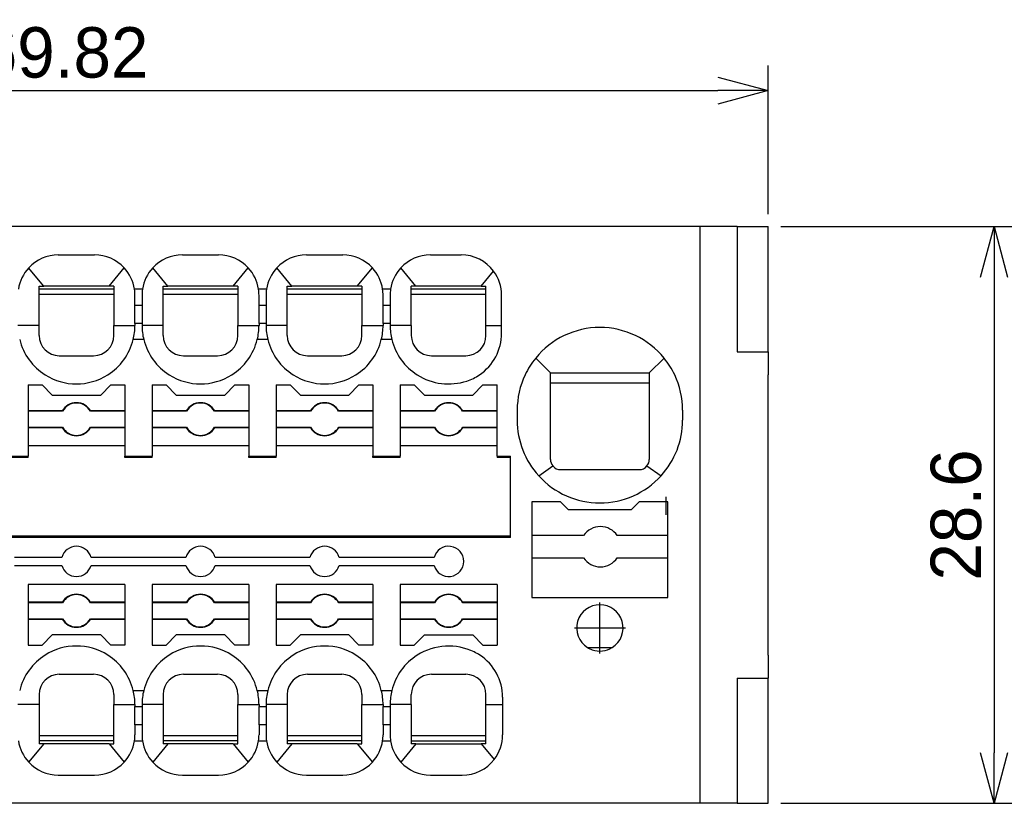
# Model space of a CAD drawing. Header units: millimetres. Extents: x -105 to 192, y -71 to 139.
# Tile 5 of 7: x 8 to 57, y 44 to 82. Entities that reach past the tile are written whole.
import ezdxf

# ---------------------------------------------------------------- set-up
doc = ezdxf.new("R2010")
doc.units = ezdxf.units.MM
doc.header["$LTSCALE"] = 1.5
doc.linetypes.add('DOT_CENTER', pattern=[14, 12, -1, 0, -1])
doc.layers.get('0').update_dxf_attribs({"linetype": 'CONTINUOUS'})
doc.layers.get('Defpoints').update_dxf_attribs({"linetype": 'CONTINUOUS'})
doc.layers.add('1', color=7, linetype='CONTINUOUS')
doc.dimstyles.new('ISO-25', dxfattribs={"dimtxt": 2.5, "dimasz": 2.5, "dimexe": 1.25, "dimexo": 0.625, "dimtad": 1, "dimdsep": 46, "dimtxsty": 'STANDARD', "dimblk": 'OPEN30', "dimcen": 2.5, "dimadec": 0, "dimazin": 0, "dimtfac": 1, "dimtmove": 0, "dimatfit": 3, "dimldrblk": 'OPEN30', "dimfxl": 1, "dimarcsym": 0})

# ---------------------------------------------------------------- blocks, each defined once
blk = doc.blocks.new('_Open30')
at = {"color": 0, "linetype": 'ByBlock', "lineweight": -2}
for p, q in [((-1, 0.268), (0, 0)), ((0, 0), (-1, -0.268)), ((0, 0), (-1, 0))]:
    blk.add_line(p, q, dxfattribs=at)
blk = doc.blocks.new('*D20')
at = {"color": 0, "lineweight": -2, "transparency": 16777216}
for p, q in [((45.786, 72.128), (57.602, 72.128)), ((56.352, 69.628), (56.352, 46.028)), ((45.786, 43.528), (57.602, 43.528))]:
    blk.add_line(p, q, dxfattribs=at)
at = {"layer": 'Defpoints', "color": 0, "transparency": 16777216}
for p in [(45.161, 72.128), (45.161, 43.528), (56.352, 43.528)]:
    blk.add_point(p, dxfattribs=at)
at = {"color": 0, "lineweight": -2, "transparency": 16777216, "xscale": 2.5, "yscale": 2.5, "zscale": 2.5}
for p, rotation in [((56.352, 72.128), 90), ((56.352, 43.528), 270)]:
    blk.add_blockref('_Open30', p, dxfattribs=dict(at, rotation=rotation))
at = {"color": 0, "transparency": 16777216, "insert": (54.477, 57.828), "char_height": 2.5, "attachment_point": 5, "rotation": 90}
blk.add_mtext('28.6', dxfattribs=at)
blk = doc.blocks.new('*D22')
at = {"color": 0, "lineweight": -2, "transparency": 16777216}
for p, q in [((-24.664, 58.47), (-24.664, 80.128)), ((45.161, 72.753), (45.161, 80.128)), ((-22.164, 78.878), (42.661, 78.878))]:
    blk.add_line(p, q, dxfattribs=at)
at = {"layer": 'Defpoints', "color": 0, "transparency": 16777216}
for p in [(45.161, 78.878), (45.161, 72.128), (-24.664, 57.845)]:
    blk.add_point(p, dxfattribs=at)
at = {"color": 0, "lineweight": -2, "transparency": 16777216, "xscale": 2.5, "yscale": 2.5, "zscale": 2.5, "rotation": 180}
blk.add_blockref('_Open30', (-24.664, 78.878), dxfattribs=at)
at = {"color": 0, "lineweight": -2, "transparency": 16777216, "xscale": 2.5, "yscale": 2.5, "zscale": 2.5}
blk.add_blockref('_Open30', (45.161, 78.878), dxfattribs=at)
at = {"color": 0, "transparency": 16777216, "insert": (10.248, 80.753), "char_height": 2.5, "attachment_point": 5}
blk.add_mtext('69.82', dxfattribs=at)

msp = doc.modelspace()

# ---------------------------------------------------------------- linework, layer by layer
at = {"linetype": 'Continuous'}
for p, q in [((41.786, 64.778), (41.786, 72.128)), ((43.611, 72.128), (41.786, 72.128)), ((43.611, 72.128), (43.611, 65.928)), ((43.611, 72.128), (45.161, 72.128)), ((45.161, 65.928), (45.161, 72.128)), ((9.239, 69.178), (8.491, 70.085)), ((12.483, 69.178), (13.23, 70.085)), ((15.389, 69.178), (14.641, 70.085)), ((18.633, 69.178), (19.38, 70.085)), ((21.539, 69.178), (20.791, 70.085)), ((24.783, 69.178), (25.53, 70.085)), ((27.689, 69.178), (26.941, 70.085)), ((30.933, 69.178), (31.543, 69.919)), ((9.011, 69.028), (9.011, 69.178)), ((9.011, 69.178), (9.239, 69.178)), ((9.011, 68.778), (9.011, 69.028)), ((12.711, 69.028), (9.011, 69.028)), ((12.483, 69.178), (9.239, 69.178)), ((12.711, 69.178), (12.483, 69.178)), ((12.711, 69.178), (12.711, 69.028)), ((12.711, 69.028), (12.711, 68.778)), ((14.133, 69.028), (13.738, 69.028)), ((15.161, 69.178), (15.389, 69.178)), ((15.161, 69.028), (15.161, 69.178)), ((18.861, 69.028), (15.161, 69.028)), ((15.161, 68.778), (15.161, 69.028)), ((18.633, 69.178), (15.389, 69.178)), ((18.861, 69.178), (18.633, 69.178)), ((18.861, 69.178), (18.861, 69.028)), ((18.861, 69.028), (18.861, 68.778)), ((20.283, 69.028), (19.888, 69.028)), ((21.311, 69.028), (21.311, 69.178)), ((21.311, 69.178), (21.539, 69.178)), ((21.311, 68.778), (21.311, 69.028)), ((25.011, 69.028), (21.311, 69.028)), ((24.783, 69.178), (21.539, 69.178)), ((25.011, 69.178), (24.783, 69.178)), ((25.011, 69.178), (25.011, 69.028)), ((25.011, 69.028), (25.011, 68.778)), ((26.433, 69.028), (26.038, 69.028)), ((27.689, 69.178), (27.461, 69.178)), ((27.461, 69.028), (27.461, 69.178)), ((31.161, 69.028), (27.461, 69.028)), ((27.461, 68.778), (27.461, 69.028)), ((30.933, 69.178), (27.689, 69.178)), ((30.933, 69.178), (31.161, 69.178)), ((31.161, 69.028), (31.161, 69.178)), ((31.161, 68.778), (31.161, 69.028)), ((9.011, 67.228), (9.011, 68.778)), ((9.011, 68.778), (12.711, 68.778)), ((12.711, 68.778), (12.711, 67.228)), ((13.761, 68.228), (13.761, 68.728)), ((14.111, 68.728), (14.111, 68.228)), ((15.161, 68.778), (18.861, 68.778)), ((15.161, 67.228), (15.161, 68.778)), ((18.861, 68.778), (18.861, 67.228)), ((19.911, 68.228), (19.911, 68.728)), ((20.261, 68.728), (20.261, 68.228)), ((21.311, 67.228), (21.311, 68.778)), ((21.311, 68.778), (25.011, 68.778)), ((25.011, 68.778), (25.011, 67.228)), ((26.061, 68.228), (26.061, 68.728)), ((26.411, 68.728), (26.411, 68.228)), ((27.461, 68.778), (31.161, 68.778)), ((27.461, 67.228), (27.461, 68.778)), ((31.161, 67.228), (31.161, 68.778)), ((31.936, 67.228), (31.936, 68.728)), ((13.761, 68.228), (14.111, 68.228)), ((13.761, 67.328), (13.761, 68.228)), ((14.111, 68.228), (14.111, 67.328)), ((19.911, 67.328), (19.911, 68.228)), ((19.911, 68.228), (20.261, 68.228)), ((20.261, 68.228), (20.261, 67.328)), ((26.061, 67.328), (26.061, 68.228)), ((26.061, 68.228), (26.411, 68.228)), ((26.411, 68.228), (26.411, 67.328)), ((9.011, 67.228), (7.961, 67.228)), ((12.711, 67.228), (13.761, 67.228)), ((13.761, 67.328), (13.761, 67.228)), ((14.111, 67.328), (13.761, 67.328)), ((14.111, 67.328), (14.111, 67.228)), ((15.161, 67.228), (14.111, 67.228)), ((18.861, 67.228), (19.911, 67.228)), ((19.911, 67.328), (19.911, 67.228)), ((20.261, 67.328), (19.911, 67.328)), ((20.261, 67.328), (20.261, 67.228)), ((21.311, 67.228), (20.261, 67.228)), ((25.011, 67.228), (26.061, 67.228)), ((26.061, 67.328), (26.061, 67.228)), ((26.411, 67.328), (26.061, 67.328)), ((26.411, 67.328), (26.411, 67.228)), ((27.461, 67.228), (26.411, 67.228)), ((31.161, 67.228), (31.936, 67.228)), ((31.936, 66.848), (31.936, 67.228)), ((14.196, 66.528), (13.675, 66.528)), ((20.346, 66.528), (19.825, 66.528)), ((26.496, 66.528), (25.975, 66.528)), ((45.161, 65.928), (45.161, 64.778)), ((34.361, 64.878), (33.627, 65.612)), ((39.261, 64.878), (39.994, 65.612)), ((34.361, 64.378), (34.361, 64.878)), ((34.361, 64.878), (39.261, 64.878)), ((39.261, 64.878), (39.261, 64.378)), ((41.786, 50.878), (41.786, 64.778)), ((45.161, 50.878), (45.161, 64.778)), ((8.461, 64.278), (8.461, 62.997)), ((8.461, 64.278), (9.161, 64.278)), ((9.161, 64.278), (9.661, 63.778)), ((12.061, 63.778), (12.561, 64.278)), ((12.561, 64.278), (13.261, 64.278)), ((13.261, 64.278), (13.261, 62.997)), ((14.611, 64.278), (14.611, 62.997)), ((14.611, 64.278), (15.311, 64.278)), ((15.311, 64.278), (15.811, 63.778)), ((18.211, 63.778), (18.711, 64.278)), ((18.711, 64.278), (19.411, 64.278)), ((19.411, 64.278), (19.411, 62.997)), ((20.761, 64.278), (20.761, 62.997)), ((20.761, 64.278), (21.461, 64.278)), ((21.461, 64.278), (21.961, 63.778)), ((24.361, 63.778), (24.861, 64.278)), ((24.861, 64.278), (25.561, 64.278)), ((25.561, 64.278), (25.561, 62.997)), ((26.911, 64.278), (26.911, 62.997)), ((26.911, 64.278), (27.611, 64.278)), ((27.611, 64.278), (28.111, 63.778)), ((30.511, 63.778), (31.011, 64.278)), ((31.011, 64.278), (31.711, 64.278)), ((31.711, 62.997), (31.711, 64.278)), ((34.361, 60.578), (34.361, 64.378)), ((34.361, 64.378), (39.261, 64.378)), ((39.261, 64.378), (39.261, 60.578)), ((9.661, 63.778), (12.061, 63.778)), ((15.811, 63.778), (18.211, 63.778)), ((21.961, 63.778), (24.361, 63.778)), ((28.111, 63.778), (30.511, 63.778)), ((10.157, 62.997), (8.461, 62.997)), ((8.461, 62.997), (8.461, 62.978)), ((10.168, 62.978), (8.461, 62.978)), ((8.461, 62.978), (8.461, 62.178)), ((13.261, 62.978), (11.554, 62.978)), ((13.261, 62.997), (11.564, 62.997)), ((13.261, 62.997), (13.261, 62.978)), ((13.261, 62.978), (13.261, 62.178)), ((16.307, 62.997), (14.611, 62.997)), ((14.611, 62.997), (14.611, 62.978)), ((16.318, 62.978), (14.611, 62.978)), ((14.611, 62.978), (14.611, 62.178)), ((19.411, 62.978), (17.704, 62.978)), ((19.411, 62.997), (17.714, 62.997)), ((19.411, 62.997), (19.411, 62.978)), ((19.411, 62.978), (19.411, 62.178)), ((22.457, 62.997), (20.761, 62.997)), ((20.761, 62.997), (20.761, 62.978)), ((22.468, 62.978), (20.761, 62.978)), ((20.761, 62.978), (20.761, 62.178)), ((25.561, 62.978), (23.854, 62.978)), ((25.561, 62.997), (23.864, 62.997)), ((25.561, 62.997), (25.561, 62.978)), ((25.561, 62.978), (25.561, 62.178)), ((28.607, 62.997), (26.911, 62.997)), ((26.911, 62.997), (26.911, 62.978)), ((28.618, 62.978), (26.911, 62.978)), ((26.911, 62.978), (26.911, 62.178)), ((31.711, 62.978), (30.004, 62.978)), ((31.711, 62.997), (30.014, 62.997)), ((31.711, 62.978), (31.711, 62.997)), ((31.711, 62.178), (31.711, 62.978)), ((32.711, 63.028), (32.711, 62.528)), ((40.911, 63.028), (40.911, 62.528)), ((8.461, 62.178), (10.168, 62.178)), ((8.461, 62.178), (8.461, 62.16)), ((8.461, 62.16), (10.157, 62.16)), ((8.461, 62.16), (8.461, 61.278)), ((11.554, 62.178), (13.261, 62.178)), ((11.564, 62.16), (13.261, 62.16)), ((13.261, 62.178), (13.261, 62.16)), ((13.261, 62.16), (13.261, 61.278)), ((14.611, 62.178), (14.611, 62.16)), ((14.611, 62.178), (16.318, 62.178)), ((14.611, 62.16), (14.611, 61.278)), ((14.611, 62.16), (16.307, 62.16)), ((17.704, 62.178), (19.411, 62.178)), ((17.714, 62.16), (19.411, 62.16)), ((19.411, 62.178), (19.411, 62.16)), ((19.411, 62.16), (19.411, 61.278)), ((20.761, 62.178), (22.468, 62.178)), ((20.761, 62.178), (20.761, 62.16)), ((20.761, 62.16), (22.457, 62.16)), ((20.761, 62.16), (20.761, 61.278)), ((23.854, 62.178), (25.561, 62.178)), ((23.864, 62.16), (25.561, 62.16)), ((25.561, 62.178), (25.561, 62.16)), ((25.561, 62.16), (25.561, 61.278)), ((26.911, 62.178), (28.618, 62.178)), ((26.911, 62.178), (26.911, 62.16)), ((26.911, 62.16), (26.911, 61.278)), ((26.911, 62.16), (28.607, 62.16)), ((30.004, 62.178), (31.711, 62.178)), ((30.014, 62.16), (31.711, 62.16)), ((31.711, 62.16), (31.711, 62.178)), ((31.711, 61.278), (31.711, 62.16)), ((8.461, 61.278), (13.261, 61.278)), ((8.461, 61.278), (8.461, 60.748)), ((13.261, 61.278), (13.261, 60.748)), ((14.611, 61.278), (14.611, 60.748)), ((14.611, 61.278), (19.411, 61.278)), ((19.411, 61.278), (19.411, 60.748)), ((20.761, 61.278), (25.561, 61.278)), ((20.761, 61.278), (20.761, 60.748)), ((25.561, 61.278), (25.561, 60.748)), ((26.911, 61.278), (31.711, 61.278)), ((26.911, 61.278), (26.911, 60.748)), ((31.711, 60.748), (31.711, 61.278)), ((7.111, 60.748), (8.461, 60.748)), ((8.461, 60.678), (7.111, 60.678)), ((8.461, 60.678), (8.461, 60.748)), ((13.261, 60.748), (14.611, 60.748)), ((13.261, 60.678), (13.261, 60.748)), ((14.611, 60.678), (13.261, 60.678)), ((14.611, 60.678), (14.611, 60.748)), ((19.411, 60.678), (19.411, 60.748)), ((19.411, 60.748), (20.761, 60.748)), ((20.761, 60.678), (19.411, 60.678)), ((20.761, 60.678), (20.761, 60.748)), ((25.561, 60.748), (26.911, 60.748)), ((25.561, 60.678), (25.561, 60.748)), ((26.911, 60.678), (25.561, 60.678)), ((26.911, 60.678), (26.911, 60.748)), ((31.711, 60.748), (32.386, 60.748)), ((31.711, 60.748), (31.711, 60.678)), ((32.386, 60.678), (31.711, 60.678)), ((32.386, 60.678), (32.386, 60.748)), ((32.386, 56.778), (32.386, 60.678)), ((33.777, 59.77), (34.476, 60.259)), ((34.861, 60.078), (38.761, 60.078)), ((39.145, 60.259), (39.844, 59.77)), ((33.436, 58.478), (33.436, 56.803)), ((34.861, 58.478), (33.436, 58.478)), ((35.261, 58.078), (34.861, 58.478)), ((38.761, 58.478), (38.361, 58.078)), ((40.186, 58.478), (38.761, 58.478)), ((40.186, 56.803), (40.186, 58.478)), ((38.361, 58.078), (35.261, 58.078)), ((32.386, 56.778), (-22.964, 56.778)), ((32.386, 56.709), (-22.964, 56.709)), ((32.386, 56.709), (32.386, 56.778)), ((33.436, 56.803), (33.436, 55.703)), ((36.001, 56.803), (33.436, 56.803)), ((40.186, 56.803), (37.671, 56.803)), ((40.186, 55.703), (40.186, 56.803)), ((10.138, 55.728), (7.786, 55.728)), ((13.936, 55.728), (11.584, 55.728)), ((16.288, 55.728), (13.936, 55.728)), ((20.086, 55.728), (17.734, 55.728)), ((22.438, 55.728), (20.086, 55.728)), ((28.588, 55.728), (23.884, 55.728)), ((33.436, 55.703), (36.001, 55.703)), ((33.436, 55.703), (33.436, 53.728)), ((37.671, 55.703), (40.186, 55.703)), ((40.186, 53.728), (40.186, 55.703)), ((7.786, 55.328), (10.138, 55.328)), ((11.584, 55.328), (13.936, 55.328)), ((13.936, 55.328), (16.288, 55.328)), ((17.734, 55.328), (20.086, 55.328)), ((20.086, 55.328), (22.438, 55.328)), ((23.884, 55.328), (28.588, 55.328)), ((8.461, 54.378), (8.461, 53.497)), ((13.261, 54.378), (8.461, 54.378)), ((13.261, 54.378), (13.261, 53.497)), ((14.611, 54.378), (14.611, 53.497)), ((19.411, 54.378), (14.611, 54.378)), ((19.411, 54.378), (19.411, 53.497)), ((20.761, 54.378), (20.761, 53.497)), ((25.561, 54.378), (20.761, 54.378)), ((25.561, 54.378), (25.561, 53.497)), ((31.711, 54.378), (26.911, 54.378)), ((26.911, 54.378), (26.911, 53.497)), ((31.711, 54.378), (31.711, 53.497)), ((33.436, 53.728), (40.186, 53.728)), ((8.461, 53.497), (8.461, 53.478)), ((10.157, 53.497), (8.461, 53.497)), ((8.461, 53.478), (8.461, 52.678)), ((10.168, 53.478), (8.461, 53.478)), ((13.261, 53.478), (11.554, 53.478)), ((13.261, 53.497), (11.564, 53.497)), ((13.261, 53.497), (13.261, 53.478)), ((13.261, 53.478), (13.261, 52.678)), ((14.611, 53.497), (14.611, 53.478)), ((16.307, 53.497), (14.611, 53.497)), ((14.611, 53.478), (14.611, 52.678)), ((16.318, 53.478), (14.611, 53.478)), ((19.411, 53.478), (17.704, 53.478)), ((19.411, 53.497), (17.714, 53.497)), ((19.411, 53.497), (19.411, 53.478)), ((19.411, 53.478), (19.411, 52.678)), ((20.761, 53.497), (20.761, 53.478)), ((22.457, 53.497), (20.761, 53.497)), ((20.761, 53.478), (20.761, 52.678)), ((22.468, 53.478), (20.761, 53.478)), ((25.561, 53.478), (23.854, 53.478)), ((25.561, 53.497), (23.864, 53.497)), ((25.561, 53.497), (25.561, 53.478)), ((25.561, 53.478), (25.561, 52.678)), ((26.911, 53.497), (26.911, 53.478)), ((28.607, 53.497), (26.911, 53.497)), ((26.911, 53.478), (26.911, 52.678)), ((28.618, 53.478), (26.911, 53.478)), ((31.711, 53.478), (30.004, 53.478)), ((31.711, 53.497), (30.014, 53.497)), ((31.711, 53.497), (31.711, 53.478)), ((31.711, 53.478), (31.711, 52.678)), ((8.461, 52.678), (8.461, 52.66)), ((8.461, 52.678), (10.168, 52.678)), ((8.461, 52.66), (8.461, 51.378)), ((8.461, 52.66), (10.157, 52.66)), ((11.554, 52.678), (13.261, 52.678)), ((11.564, 52.66), (13.261, 52.66)), ((13.261, 52.678), (13.261, 52.66)), ((13.261, 52.66), (13.261, 51.378)), ((14.611, 52.678), (14.611, 52.66)), ((14.611, 52.678), (16.318, 52.678)), ((14.611, 52.66), (14.611, 51.378)), ((14.611, 52.66), (16.307, 52.66)), ((17.704, 52.678), (19.411, 52.678)), ((17.714, 52.66), (19.411, 52.66)), ((19.411, 52.678), (19.411, 52.66)), ((19.411, 52.66), (19.411, 51.378)), ((20.761, 52.678), (20.761, 52.66)), ((20.761, 52.678), (22.468, 52.678)), ((20.761, 52.66), (20.761, 51.378)), ((20.761, 52.66), (22.457, 52.66)), ((23.854, 52.678), (25.561, 52.678)), ((23.864, 52.66), (25.561, 52.66)), ((25.561, 52.678), (25.561, 52.66)), ((25.561, 52.66), (25.561, 51.378)), ((26.911, 52.678), (28.618, 52.678)), ((26.911, 52.678), (26.911, 52.66)), ((26.911, 52.66), (26.911, 51.378)), ((26.911, 52.66), (28.607, 52.66)), ((30.004, 52.678), (31.711, 52.678)), ((30.014, 52.66), (31.711, 52.66)), ((31.711, 52.678), (31.711, 52.66)), ((31.711, 52.66), (31.711, 51.378)), ((9.661, 51.878), (9.161, 51.378)), ((12.061, 51.878), (9.661, 51.878)), ((12.561, 51.378), (12.061, 51.878)), ((15.811, 51.878), (15.311, 51.378)), ((18.211, 51.878), (15.811, 51.878)), ((18.711, 51.378), (18.211, 51.878)), ((21.961, 51.878), (21.461, 51.378)), ((24.361, 51.878), (21.961, 51.878)), ((24.861, 51.378), (24.361, 51.878)), ((27.611, 51.378), (28.111, 51.878)), ((28.111, 51.878), (30.511, 51.878)), ((30.511, 51.878), (31.011, 51.378)), ((8.461, 51.378), (9.161, 51.378)), ((13.261, 51.378), (12.561, 51.378)), ((14.611, 51.378), (15.311, 51.378)), ((19.411, 51.378), (18.711, 51.378)), ((20.761, 51.378), (21.461, 51.378)), ((25.561, 51.378), (24.861, 51.378)), ((26.911, 51.378), (27.611, 51.378)), ((31.011, 51.378), (31.711, 51.378)), ((41.786, 43.528), (41.786, 50.878)), ((45.161, 50.878), (45.161, 49.728)), ((43.611, 49.728), (43.611, 43.528)), ((45.161, 43.528), (45.161, 49.728)), ((13.675, 49.128), (14.196, 49.128)), ((19.825, 49.128), (20.346, 49.128)), ((25.975, 49.128), (26.496, 49.128)), ((9.011, 48.428), (7.961, 48.428)), ((9.011, 48.428), (9.011, 46.878)), ((12.711, 48.428), (13.761, 48.428)), ((12.711, 46.878), (12.711, 48.428)), ((13.761, 48.428), (13.761, 48.328)), ((13.761, 47.428), (13.761, 48.328)), ((13.761, 48.328), (14.111, 48.328)), ((15.161, 48.428), (14.111, 48.428)), ((14.111, 48.428), (14.111, 48.328)), ((14.111, 48.328), (14.111, 47.428)), ((15.161, 48.428), (15.161, 46.878)), ((18.861, 46.878), (18.861, 48.428)), ((18.861, 48.428), (19.911, 48.428)), ((19.911, 48.428), (19.911, 48.328)), ((19.911, 48.328), (20.261, 48.328)), ((19.911, 47.428), (19.911, 48.328)), ((21.311, 48.428), (20.261, 48.428)), ((20.261, 48.428), (20.261, 48.328)), ((20.261, 48.328), (20.261, 47.428)), ((21.311, 48.428), (21.311, 46.878)), ((25.011, 48.428), (26.061, 48.428)), ((25.011, 46.878), (25.011, 48.428)), ((26.061, 48.428), (26.061, 48.328)), ((26.061, 47.428), (26.061, 48.328)), ((26.061, 48.328), (26.411, 48.328)), ((27.461, 48.428), (26.411, 48.428)), ((26.411, 48.428), (26.411, 48.328)), ((26.411, 48.328), (26.411, 47.428)), ((27.461, 48.428), (27.461, 46.878)), ((31.161, 46.878), (31.161, 48.428)), ((31.161, 48.428), (31.986, 48.428)), ((31.986, 48.788), (31.986, 48.428)), ((31.986, 48.428), (31.986, 46.928)), ((13.761, 47.428), (13.761, 46.928)), ((14.111, 47.428), (13.761, 47.428)), ((14.111, 47.428), (14.111, 46.928)), ((19.911, 47.428), (19.911, 46.928)), ((20.261, 47.428), (19.911, 47.428)), ((20.261, 47.428), (20.261, 46.928)), ((26.061, 47.428), (26.061, 46.928)), ((26.411, 47.428), (26.061, 47.428)), ((26.411, 47.428), (26.411, 46.928)), ((9.011, 46.878), (9.011, 46.628)), ((12.711, 46.878), (9.011, 46.878)), ((12.711, 46.628), (12.711, 46.878)), ((15.161, 46.878), (15.161, 46.628)), ((18.861, 46.878), (15.161, 46.878)), ((18.861, 46.628), (18.861, 46.878)), ((25.011, 46.878), (21.311, 46.878)), ((21.311, 46.878), (21.311, 46.628)), ((25.011, 46.628), (25.011, 46.878)), ((27.461, 46.878), (27.461, 46.628)), ((31.161, 46.878), (27.461, 46.878)), ((31.161, 46.628), (31.161, 46.878)), ((9.239, 46.478), (8.491, 45.572)), ((9.011, 46.628), (9.011, 46.478)), ((12.711, 46.628), (9.011, 46.628)), ((9.239, 46.478), (9.011, 46.478)), ((12.483, 46.478), (9.239, 46.478)), ((12.483, 46.478), (12.711, 46.478)), ((12.483, 46.478), (13.23, 45.572)), ((12.711, 46.478), (12.711, 46.628)), ((13.738, 46.628), (14.133, 46.628)), ((15.389, 46.478), (14.641, 45.572)), ((15.161, 46.628), (15.161, 46.478)), ((18.861, 46.628), (15.161, 46.628)), ((15.389, 46.478), (15.161, 46.478)), ((18.633, 46.478), (15.389, 46.478)), ((18.633, 46.478), (18.861, 46.478)), ((18.633, 46.478), (19.38, 45.572)), ((18.861, 46.478), (18.861, 46.628)), ((19.888, 46.628), (20.283, 46.628)), ((21.539, 46.478), (20.791, 45.572)), ((25.011, 46.628), (21.311, 46.628)), ((21.311, 46.628), (21.311, 46.478)), ((21.539, 46.478), (21.311, 46.478)), ((24.783, 46.478), (21.539, 46.478)), ((24.783, 46.478), (25.011, 46.478)), ((24.783, 46.478), (25.53, 45.572)), ((25.011, 46.478), (25.011, 46.628)), ((26.038, 46.628), (26.433, 46.628)), ((27.689, 46.478), (26.941, 45.572)), ((27.461, 46.628), (27.461, 46.478)), ((27.461, 46.628), (31.161, 46.628)), ((27.689, 46.478), (27.461, 46.478)), ((27.689, 46.478), (30.933, 46.478)), ((31.161, 46.478), (30.933, 46.478)), ((30.933, 46.478), (31.569, 45.707)), ((31.161, 46.478), (31.161, 46.628)), ((9.961, 44.928), (11.761, 44.928)), ((16.111, 44.928), (17.911, 44.928)), ((22.261, 44.928), (24.061, 44.928)), ((28.411, 44.928), (29.986, 44.928)), ((43.611, 43.528), (41.786, 43.528)), ((43.611, 43.528), (45.161, 43.528))]:
    msp.add_line(p, q, dxfattribs=at)
for p, q in [((40.086, 58.728), (40.086, 57.828)), ((41.786, 43.528), (41.786, 57.828))]:
    msp.add_line(p, q)
for centre, radius, start, end in [((9.961, 68.728), 2, 90, 137.2873), ((11.761, 68.728), 2, 42.7127, 90), ((16.111, 68.728), 2, 90, 137.2873), ((17.911, 68.728), 2, 42.7127, 90), ((22.261, 68.728), 2, 90, 137.2873), ((24.061, 68.728), 2, 42.7127, 90), ((28.411, 68.728), 2, 90, 137.2873), ((29.936, 68.728), 2, 36.5202, 90), ((9.961, 68.728), 2, 137.2873, 171.3731), ((11.761, 68.728), 2, 8.6269, 42.7127), ((16.111, 68.728), 2, 137.2873, 171.3731), ((17.911, 68.728), 2, 8.6269, 42.7127), ((22.261, 68.728), 2, 137.2873, 171.3731), ((24.061, 68.728), 2, 8.6269, 42.7127), ((28.411, 68.728), 2, 137.2873, 171.3731), ((29.936, 68.728), 2, 360, 36.5202), ((11.761, 68.728), 2, 360, 8.6269), ((16.111, 68.728), 2, 171.3731, 180), ((17.911, 68.728), 2, 360, 8.6269), ((22.261, 68.728), 2, 171.3731, 180), ((24.061, 68.728), 2, 360, 8.6269), ((28.411, 68.728), 2, 171.3731, 180), ((10.861, 67.228), 2.9, 346.032, 0), ((17.011, 67.228), 2.9, 180, 193.968), ((17.011, 67.228), 2.9, 346.032, 360), ((23.161, 67.228), 2.9, 180, 193.968), ((23.161, 67.228), 2.9, 346.032, 0), ((29.311, 67.228), 2.9, 180, 193.968), ((36.811, 63.028), 4.1, 39.0605, 140.9395), ((10.861, 67.228), 2.9, 193.968, 237.6535), ((10.011, 66.728), 1, 180, 270), ((11.711, 66.728), 1, 270, 360), ((10.861, 67.228), 2.9, 302.3465, 346.032), ((17.011, 67.228), 2.9, 193.968, 237.6535), ((16.161, 66.728), 1, 180, 270), ((17.861, 66.728), 1, 270, 360), ((17.011, 67.228), 2.9, 302.3465, 346.032), ((23.161, 67.228), 2.9, 193.968, 237.6535), ((22.311, 66.728), 1, 180, 270), ((24.011, 66.728), 1, 270, 360), ((23.161, 67.228), 2.9, 302.3465, 346.032), ((29.311, 67.228), 2.9, 193.968, 237.6535), ((28.461, 66.728), 1, 180, 270), ((30.161, 66.728), 1, 270, 360), ((29.436, 66.848), 2.5, 304.1048, 360), ((36.811, 63.028), 4.1, 140.9395, 154.7335), ((36.811, 63.028), 4.1, 25.2665, 39.0605), ((10.861, 67.228), 2.9, 237.6535, 302.3465), ((17.011, 67.228), 2.9, 237.6535, 302.3465), ((23.161, 67.228), 2.9, 237.6535, 302.3465), ((29.311, 67.228), 2.9, 237.6535, 288.2099), ((29.436, 66.848), 2.5, 288.2099, 304.1048), ((36.811, 63.028), 4.1, 154.7335, 180), ((36.811, 63.028), 4.1, 360, 25.2665), ((10.861, 62.578), 0.818, 30.7443, 149.2557), ((10.861, 62.578), 0.8, 30, 150), ((17.011, 62.578), 0.818, 30.7443, 149.2557), ((17.011, 62.578), 0.8, 30, 150), ((23.161, 62.578), 0.818, 30.7443, 149.2557), ((23.161, 62.578), 0.8, 30, 150), ((29.311, 62.578), 0.818, 30.7443, 149.2557), ((29.311, 62.578), 0.8, 30, 150), ((36.811, 62.528), 4.1, 180, 222.2828), ((36.811, 62.528), 4.1, 317.7172, 0), ((10.861, 62.578), 0.818, 210.7443, 329.2557), ((10.861, 62.578), 0.8, 210, 330), ((17.011, 62.578), 0.818, 210.7443, 329.2557), ((17.011, 62.578), 0.8, 210, 330), ((23.161, 62.578), 0.818, 210.7443, 329.2557), ((23.161, 62.578), 0.8, 210, 330), ((29.311, 62.578), 0.818, 210.7443, 329.2557), ((29.311, 62.578), 0.8, 210, 330), ((34.861, 60.578), 0.5, 180, 219.6889), ((38.761, 60.578), 0.5, 320.3111, 360), ((34.861, 60.578), 0.5, 219.6889, 270), ((38.761, 60.578), 0.5, 270, 320.3111), ((36.811, 62.528), 4.1, 222.2828, 317.7172), ((36.836, 56.253), 1, 33.367, 146.633), ((10.861, 55.528), 0.75, 15.466, 164.534), ((17.011, 55.528), 0.75, 15.466, 164.534), ((23.161, 55.528), 0.75, 15.466, 164.534), ((29.311, 55.528), 0.75, 195.466, 164.534), ((36.836, 56.253), 1, 213.367, 326.633), ((10.861, 55.528), 0.75, 195.466, 344.534), ((17.011, 55.528), 0.75, 195.466, 344.534), ((23.161, 55.528), 0.75, 195.466, 344.534), ((10.861, 53.078), 0.818, 30.7443, 149.2557), ((10.861, 53.078), 0.8, 30, 150), ((17.011, 53.078), 0.818, 30.7443, 149.2557), ((17.011, 53.078), 0.8, 30, 150), ((23.161, 53.078), 0.818, 30.7443, 149.2557), ((23.161, 53.078), 0.8, 30, 150), ((29.311, 53.078), 0.818, 30.7443, 149.2557), ((29.311, 53.078), 0.8, 30, 150), ((36.811, 52.228), 1.15, 302.2743, 237.7257), ((10.861, 53.078), 0.818, 210.7443, 329.2557), ((10.861, 53.078), 0.8, 210, 330), ((17.011, 53.078), 0.818, 210.7443, 329.2557), ((17.011, 53.078), 0.8, 210, 330), ((23.161, 53.078), 0.818, 210.7443, 329.2557), ((23.161, 53.078), 0.8, 210, 330), ((29.311, 53.078), 0.818, 210.7443, 329.2557), ((29.311, 53.078), 0.8, 210, 330), ((10.861, 48.428), 2.9, 57.6535, 122.3465), ((17.011, 48.428), 2.9, 57.6535, 122.3465), ((23.161, 48.428), 2.9, 57.6535, 122.3465), ((29.311, 48.428), 2.9, 64.0555, 122.3465), ((36.811, 52.228), 1.15, 237.7257, 250.5514), ((36.811, 52.228), 1.15, 250.5514, 302.2743), ((10.861, 48.428), 2.9, 122.3465, 166.032), ((10.861, 48.428), 2.9, 13.968, 57.6535), ((17.011, 48.428), 2.9, 122.3465, 166.032), ((17.011, 48.428), 2.9, 13.968, 57.6535), ((23.161, 48.428), 2.9, 122.3465, 166.032), ((23.161, 48.428), 2.9, 13.968, 57.6535), ((29.311, 48.428), 2.9, 122.3465, 166.032), ((29.486, 48.788), 2.5, 56.7332, 64.0555), ((29.486, 48.788), 2.5, 360, 56.7332), ((10.011, 48.928), 1, 90, 180), ((11.711, 48.928), 1, 0, 90), ((16.161, 48.928), 1, 90, 180), ((17.861, 48.928), 1, 0, 90), ((22.311, 48.928), 1, 90, 180), ((24.011, 48.928), 1, 0, 90), ((28.461, 48.928), 1, 90, 180), ((30.161, 48.928), 1, 0, 90), ((10.861, 48.428), 2.9, 360, 13.968), ((17.011, 48.428), 2.9, 166.032, 180), ((17.011, 48.428), 2.9, 360, 13.968), ((23.161, 48.428), 2.9, 166.032, 180), ((23.161, 48.428), 2.9, 360, 13.968), ((29.311, 48.428), 2.9, 166.032, 180), ((11.761, 46.928), 2, 351.3731, 0), ((16.111, 46.928), 2, 180, 188.6269), ((17.911, 46.928), 2, 351.3731, 0), ((22.261, 46.928), 2, 180, 188.6269), ((24.061, 46.928), 2, 351.3731, 0), ((28.411, 46.928), 2, 180, 188.6269), ((29.986, 46.928), 2, 322.3437, 360), ((9.961, 46.928), 2, 188.6269, 222.7127), ((11.761, 46.928), 2, 317.2873, 351.3731), ((16.111, 46.928), 2, 188.6269, 222.7127), ((17.911, 46.928), 2, 317.2873, 351.3731), ((22.261, 46.928), 2, 188.6269, 222.7127), ((24.061, 46.928), 2, 317.2873, 351.3731), ((28.411, 46.928), 2, 188.6269, 222.7127), ((9.961, 46.928), 2, 222.7127, 270), ((11.761, 46.928), 2, 270, 317.2873), ((16.111, 46.928), 2, 222.7127, 270), ((17.911, 46.928), 2, 270, 317.2873), ((22.261, 46.928), 2, 222.7127, 270), ((24.061, 46.928), 2, 270, 317.2873), ((28.411, 46.928), 2, 222.7127, 270), ((29.986, 46.928), 2, 270, 322.3437)]:
    msp.add_arc(centre, radius, start, end, dxfattribs=at)
for points in [[(41.786, 72.128), (36.39, 72.128), (25.598, 72.128), (9.411, 72.128), (-6.777, 72.128), (-17.568, 72.128), (-22.964, 72.128)], [(9.961, 70.728), (10.111, 70.728), (10.411, 70.728), (10.861, 70.728), (11.311, 70.728), (11.611, 70.728), (11.761, 70.728)], [(16.111, 70.728), (16.261, 70.728), (16.561, 70.728), (17.011, 70.728), (17.461, 70.728), (17.761, 70.728), (17.911, 70.728)], [(22.261, 70.728), (22.411, 70.728), (22.711, 70.728), (23.161, 70.728), (23.611, 70.728), (23.911, 70.728), (24.061, 70.728)], [(28.411, 70.728), (28.538, 70.728), (28.792, 70.728), (29.173, 70.728), (29.554, 70.728), (29.809, 70.728), (29.936, 70.728)], [(43.611, 65.928), (43.74, 65.928), (43.998, 65.928), (44.386, 65.928), (44.773, 65.928), (45.032, 65.928), (45.161, 65.928)], [(36.197, 51.256), (36.299, 51.256), (36.504, 51.256), (36.811, 51.256), (37.118, 51.256), (37.322, 51.256), (37.425, 51.256)], [(43.611, 49.728), (43.74, 49.728), (43.998, 49.728), (44.386, 49.728), (44.773, 49.728), (45.032, 49.728), (45.161, 49.728)], [(41.786, 43.528), (36.39, 43.528), (25.598, 43.528), (9.411, 43.528), (-6.777, 43.528), (-17.568, 43.528), (-22.964, 43.528)]]:
    msp.add_open_spline(points, degree=3, dxfattribs=at)
for points, knots in [([(9.011, 66.728), (9.011, 66.768), (9.011, 66.85), (9.011, 66.974), (9.011, 67.1), (9.011, 67.186), (9.011, 67.228)], [0, 0, 0, 0, 0.1201648, 0.24433, 0.3712937, 0.5, 0.5, 0.5, 0.5]), ([(12.711, 66.728), (12.711, 66.768), (12.711, 66.85), (12.711, 66.974), (12.711, 67.1), (12.711, 67.186), (12.711, 67.228)], [0, 0, 0, 0, 0.1201649, 0.2443301, 0.3712938, 0.5, 0.5, 0.5, 0.5]), ([(15.161, 66.728), (15.161, 66.768), (15.161, 66.85), (15.161, 66.974), (15.161, 67.1), (15.161, 67.186), (15.161, 67.228)], [0, 0, 0, 0, 0.1201648, 0.24433, 0.3712937, 0.5, 0.5, 0.5, 0.5]), ([(18.861, 66.728), (18.861, 66.768), (18.861, 66.85), (18.861, 66.974), (18.861, 67.1), (18.861, 67.186), (18.861, 67.228)], [0, 0, 0, 0, 0.1201649, 0.2443301, 0.3712938, 0.5, 0.5, 0.5, 0.5]), ([(21.311, 66.728), (21.311, 66.768), (21.311, 66.85), (21.311, 66.974), (21.311, 67.1), (21.311, 67.186), (21.311, 67.228)], [0, 0, 0, 0, 0.1201648, 0.24433, 0.3712937, 0.5, 0.5, 0.5, 0.5]), ([(25.011, 66.728), (25.011, 66.768), (25.011, 66.85), (25.011, 66.974), (25.011, 67.1), (25.011, 67.186), (25.011, 67.228)], [0, 0, 0, 0, 0.1201649, 0.2443301, 0.3712938, 0.5, 0.5, 0.5, 0.5]), ([(27.461, 67.228), (27.461, 67.185), (27.461, 67.1), (27.461, 66.973), (27.461, 66.85), (27.461, 66.768), (27.461, 66.728)], [0, 0, 0, 0, 0.1290391, 0.2563228, 0.3801522, 0.5, 0.5, 0.5, 0.5]), ([(31.161, 66.728), (31.161, 66.768), (31.161, 66.85), (31.161, 66.974), (31.161, 67.1), (31.161, 67.186), (31.161, 67.228)], [0, 0, 0, 0, 0.1201392, 0.2442773, 0.3712669, 0.5, 0.5, 0.5, 0.5]), ([(10.011, 65.728), (10.081, 65.728), (10.227, 65.728), (10.44, 65.728), (10.654, 65.728), (10.861, 65.728), (11.069, 65.728), (11.28, 65.728), (11.493, 65.728), (11.638, 65.728), (11.711, 65.728)], [0, 0, 0, 0, 0.210167, 0.438477, 0.639711, 0.850676, 1.06149, 1.26254, 1.483032, 1.7, 1.7, 1.7, 1.7]), ([(16.161, 65.728), (16.231, 65.728), (16.377, 65.728), (16.59, 65.728), (16.804, 65.728), (17.011, 65.728), (17.219, 65.728), (17.422, 65.728), (17.635, 65.728), (17.781, 65.728), (17.861, 65.728)], [0, 0, 0, 0, 0.210167, 0.438477, 0.639711, 0.850676, 1.06149, 1.26254, 1.459889, 1.7, 1.7, 1.7, 1.7]), ([(22.311, 65.728), (22.381, 65.728), (22.527, 65.728), (22.74, 65.728), (22.954, 65.728), (23.161, 65.728), (23.369, 65.728), (23.576, 65.728), (23.788, 65.728), (23.934, 65.728), (24.011, 65.728)], [0, 0, 0, 0, 0.210509, 0.438477, 0.639711, 0.850676, 1.06149, 1.26254, 1.470591, 1.7, 1.7, 1.7, 1.7]), ([(28.461, 65.728), (28.531, 65.728), (28.677, 65.728), (28.89, 65.728), (29.104, 65.728), (29.311, 65.728), (29.519, 65.728), (29.726, 65.728), (29.939, 65.728), (30.085, 65.728), (30.161, 65.728)], [0, 0, 0, 0, 0.20943, 0.438477, 0.639711, 0.850676, 1.06149, 1.26254, 1.473173, 1.7, 1.7, 1.7, 1.7]), ([(10.168, 62.978), (10.167, 62.98), (10.165, 62.983), (10.163, 62.988), (10.16, 62.992), (10.158, 62.995), (10.157, 62.997)], [0, 0, 0, 0, 0.00532626, 0.01058012, 0.01587759, 0.02114064, 0.02114064, 0.02114064, 0.02114064]), ([(11.554, 62.978), (11.554, 62.98), (11.556, 62.983), (11.559, 62.988), (11.561, 62.992), (11.563, 62.995), (11.564, 62.997)], [0, 0, 0, 0, 0.00528252, 0.01058012, 0.01587704, 0.02114064, 0.02114064, 0.02114064, 0.02114064]), ([(16.318, 62.978), (16.317, 62.98), (16.315, 62.983), (16.313, 62.988), (16.31, 62.992), (16.308, 62.995), (16.307, 62.997)], [0, 0, 0, 0, 0.00532631, 0.01058012, 0.0158408, 0.02114064, 0.02114064, 0.02114064, 0.02114064]), ([(17.704, 62.978), (17.704, 62.98), (17.706, 62.983), (17.709, 62.988), (17.711, 62.992), (17.713, 62.995), (17.714, 62.997)], [0, 0, 0, 0, 0.00528252, 0.01058012, 0.01584089, 0.02114064, 0.02114064, 0.02114064, 0.02114064]), ([(22.468, 62.978), (22.467, 62.98), (22.465, 62.983), (22.463, 62.988), (22.46, 62.992), (22.458, 62.995), (22.457, 62.997)], [0, 0, 0, 0, 0.00528252, 0.01058012, 0.01587758, 0.02114064, 0.02114064, 0.02114064, 0.02114064]), ([(23.854, 62.978), (23.854, 62.98), (23.856, 62.983), (23.859, 62.988), (23.861, 62.992), (23.863, 62.995), (23.864, 62.997)], [0, 0, 0, 0, 0.00528252, 0.01058012, 0.01587686, 0.02114064, 0.02114064, 0.02114064, 0.02114064]), ([(28.618, 62.978), (28.617, 62.98), (28.615, 62.983), (28.613, 62.988), (28.61, 62.992), (28.608, 62.995), (28.607, 62.997)], [0, 0, 0, 0, 0.00532631, 0.01058012, 0.01587722, 0.02114064, 0.02114064, 0.02114064, 0.02114064]), ([(30.004, 62.978), (30.004, 62.98), (30.006, 62.983), (30.009, 62.988), (30.011, 62.992), (30.013, 62.995), (30.014, 62.997)], [0, 0, 0, 0, 0.00532627, 0.01058012, 0.01587722, 0.02114064, 0.02114064, 0.02114064, 0.02114064]), ([(10.168, 62.178), (10.167, 62.177), (10.165, 62.174), (10.163, 62.169), (10.16, 62.165), (10.158, 62.162), (10.157, 62.16)], [0, 0, 0, 0, 0.00532626, 0.01058012, 0.01584064, 0.02114064, 0.02114064, 0.02114064, 0.02114064]), ([(11.564, 62.16), (11.563, 62.162), (11.561, 62.165), (11.559, 62.169), (11.556, 62.174), (11.554, 62.177), (11.554, 62.178)], [0, 0, 0, 0, 0.005273, 0.01056052, 0.01585143, 0.02114064, 0.02114064, 0.02114064, 0.02114064]), ([(16.318, 62.178), (16.317, 62.177), (16.315, 62.174), (16.313, 62.169), (16.31, 62.165), (16.308, 62.162), (16.307, 62.16)], [0, 0, 0, 0, 0.00528252, 0.01058012, 0.01587737, 0.02114064, 0.02114064, 0.02114064, 0.02114064]), ([(17.714, 62.16), (17.713, 62.162), (17.711, 62.165), (17.709, 62.169), (17.706, 62.174), (17.704, 62.177), (17.704, 62.178)], [0, 0, 0, 0, 0.00531722, 0.01056052, 0.01587087, 0.02114064, 0.02114064, 0.02114064, 0.02114064]), ([(22.468, 62.178), (22.467, 62.177), (22.465, 62.174), (22.463, 62.169), (22.46, 62.165), (22.458, 62.162), (22.457, 62.16)], [0, 0, 0, 0, 0.00528252, 0.01058012, 0.01584082, 0.02114064, 0.02114064, 0.02114064, 0.02114064]), ([(23.864, 62.16), (23.863, 62.162), (23.861, 62.165), (23.859, 62.169), (23.856, 62.174), (23.854, 62.177), (23.854, 62.178)], [0, 0, 0, 0, 0.0053171, 0.01056052, 0.01587086, 0.02114064, 0.02114064, 0.02114064, 0.02114064]), ([(28.618, 62.178), (28.617, 62.177), (28.615, 62.174), (28.613, 62.169), (28.61, 62.165), (28.608, 62.162), (28.607, 62.16)], [0, 0, 0, 0, 0.00532635, 0.01058012, 0.01587682, 0.02114064, 0.02114064, 0.02114064, 0.02114064]), ([(30.014, 62.16), (30.013, 62.162), (30.011, 62.165), (30.009, 62.169), (30.006, 62.174), (30.004, 62.177), (30.004, 62.178)], [0, 0, 0, 0, 0.00527313, 0.01056052, 0.01585165, 0.02114064, 0.02114064, 0.02114064, 0.02114064]), ([(10.157, 53.497), (10.158, 53.495), (10.16, 53.492), (10.163, 53.488), (10.165, 53.483), (10.167, 53.48), (10.168, 53.478)], [0, 0, 0, 0, 0.00531714, 0.01056052, 0.01587109, 0.02114064, 0.02114064, 0.02114064, 0.02114064]), ([(11.554, 53.478), (11.554, 53.48), (11.556, 53.483), (11.559, 53.488), (11.561, 53.492), (11.563, 53.495), (11.564, 53.497)], [0, 0, 0, 0, 0.00528252, 0.01058012, 0.01584069, 0.02114064, 0.02114064, 0.02114064, 0.02114064]), ([(16.307, 53.497), (16.308, 53.495), (16.31, 53.492), (16.313, 53.488), (16.315, 53.483), (16.317, 53.48), (16.318, 53.478)], [0, 0, 0, 0, 0.00527283, 0.01056052, 0.01586922, 0.02114064, 0.02114064, 0.02114064, 0.02114064]), ([(17.704, 53.478), (17.704, 53.48), (17.706, 53.483), (17.709, 53.488), (17.711, 53.492), (17.713, 53.495), (17.714, 53.497)], [0, 0, 0, 0, 0.00532628, 0.01058012, 0.01587688, 0.02114064, 0.02114064, 0.02114064, 0.02114064]), ([(22.457, 53.497), (22.458, 53.495), (22.46, 53.492), (22.463, 53.488), (22.465, 53.483), (22.467, 53.48), (22.468, 53.478)], [0, 0, 0, 0, 0.00531695, 0.01056052, 0.01587002, 0.02114064, 0.02114064, 0.02114064, 0.02114064]), ([(23.854, 53.478), (23.854, 53.48), (23.856, 53.483), (23.859, 53.488), (23.861, 53.492), (23.863, 53.495), (23.864, 53.497)], [0, 0, 0, 0, 0.00528252, 0.01058012, 0.01587706, 0.02114064, 0.02114064, 0.02114064, 0.02114064]), ([(28.607, 53.497), (28.608, 53.495), (28.61, 53.492), (28.613, 53.488), (28.615, 53.483), (28.617, 53.48), (28.618, 53.478)], [0, 0, 0, 0, 0.00527306, 0.01056052, 0.01585127, 0.02114064, 0.02114064, 0.02114064, 0.02114064]), ([(30.004, 53.478), (30.004, 53.48), (30.006, 53.483), (30.009, 53.488), (30.011, 53.492), (30.013, 53.495), (30.014, 53.497)], [0, 0, 0, 0, 0.00532623, 0.01058012, 0.01587669, 0.02114064, 0.02114064, 0.02114064, 0.02114064]), ([(10.168, 52.678), (10.167, 52.677), (10.165, 52.674), (10.163, 52.669), (10.16, 52.665), (10.158, 52.662), (10.157, 52.66)], [0, 0, 0, 0, 0.00532624, 0.01058012, 0.0158409, 0.02114064, 0.02114064, 0.02114064, 0.02114064]), ([(11.554, 52.678), (11.554, 52.677), (11.556, 52.674), (11.559, 52.669), (11.561, 52.665), (11.563, 52.662), (11.564, 52.66)], [0, 0, 0, 0, 0.00532631, 0.01058012, 0.01587622, 0.02114064, 0.02114064, 0.02114064, 0.02114064]), ([(16.318, 52.678), (16.317, 52.677), (16.315, 52.674), (16.313, 52.669), (16.31, 52.665), (16.308, 52.662), (16.307, 52.66)], [0, 0, 0, 0, 0.00528252, 0.01058012, 0.01584085, 0.02114064, 0.02114064, 0.02114064, 0.02114064]), ([(17.704, 52.678), (17.704, 52.677), (17.706, 52.674), (17.709, 52.669), (17.711, 52.665), (17.713, 52.662), (17.714, 52.66)], [0, 0, 0, 0, 0.00532627, 0.01058012, 0.0158408, 0.02114064, 0.02114064, 0.02114064, 0.02114064]), ([(22.468, 52.678), (22.467, 52.677), (22.465, 52.674), (22.463, 52.669), (22.46, 52.665), (22.458, 52.662), (22.457, 52.66)], [0, 0, 0, 0, 0.00532624, 0.01058012, 0.01587713, 0.02114064, 0.02114064, 0.02114064, 0.02114064]), ([(23.854, 52.678), (23.854, 52.677), (23.856, 52.674), (23.859, 52.669), (23.861, 52.665), (23.863, 52.662), (23.864, 52.66)], [0, 0, 0, 0, 0.00528253, 0.01058012, 0.01587727, 0.02114064, 0.02114064, 0.02114064, 0.02114064]), ([(28.618, 52.678), (28.617, 52.677), (28.615, 52.674), (28.613, 52.669), (28.61, 52.665), (28.608, 52.662), (28.607, 52.66)], [0, 0, 0, 0, 0.00528252, 0.01058012, 0.01584128, 0.02114064, 0.02114064, 0.02114064, 0.02114064]), ([(30.004, 52.678), (30.004, 52.677), (30.006, 52.674), (30.009, 52.669), (30.011, 52.665), (30.013, 52.662), (30.014, 52.66)], [0, 0, 0, 0, 0.00532631, 0.01058012, 0.01587675, 0.02114064, 0.02114064, 0.02114064, 0.02114064]), ([(10.011, 49.928), (10.086, 49.928), (10.232, 49.928), (10.445, 49.928), (10.653, 49.928), (10.86, 49.928), (11.068, 49.928), (11.275, 49.928), (11.489, 49.928), (11.635, 49.928), (11.711, 49.928)], [0, 0, 0, 0, 0.226666, 0.437459, 0.63851, 0.849324, 1.060289, 1.261523, 1.472021, 1.7, 1.7, 1.7, 1.7]), ([(16.161, 49.928), (16.236, 49.928), (16.381, 49.928), (16.594, 49.928), (16.803, 49.928), (17.01, 49.928), (17.218, 49.928), (17.425, 49.928), (17.638, 49.928), (17.784, 49.928), (17.861, 49.928)], [0, 0, 0, 0, 0.224358, 0.437459, 0.63851, 0.849324, 1.060289, 1.261523, 1.470099, 1.7, 1.7, 1.7, 1.7]), ([(22.311, 49.928), (22.386, 49.928), (22.532, 49.928), (22.745, 49.928), (22.953, 49.928), (23.16, 49.928), (23.368, 49.928), (23.575, 49.928), (23.789, 49.928), (23.935, 49.928), (24.011, 49.928)], [0, 0, 0, 0, 0.226666, 0.437459, 0.63851, 0.849324, 1.060289, 1.261523, 1.472021, 1.7, 1.7, 1.7, 1.7]), ([(28.461, 49.928), (28.537, 49.928), (28.682, 49.928), (28.895, 49.928), (29.103, 49.928), (29.31, 49.928), (29.518, 49.928), (29.725, 49.928), (29.938, 49.928), (30.084, 49.928), (30.161, 49.928)], [0, 0, 0, 0, 0.227625, 0.43746, 0.63851, 0.849324, 1.060289, 1.261523, 1.471071, 1.7, 1.7, 1.7, 1.7]), ([(9.011, 48.928), (9.011, 48.888), (9.011, 48.807), (9.011, 48.683), (9.011, 48.557), (9.011, 48.471), (9.011, 48.428)], [0, 0, 0, 0, 0.1201392, 0.2442773, 0.3712669, 0.5, 0.5, 0.5, 0.5]), ([(12.711, 48.928), (12.711, 48.888), (12.711, 48.807), (12.711, 48.684), (12.711, 48.557), (12.711, 48.471), (12.711, 48.428)], [0, 0, 0, 0, 0.1198478, 0.2436772, 0.3709609, 0.5, 0.5, 0.5, 0.5]), ([(15.161, 48.928), (15.161, 48.888), (15.161, 48.807), (15.161, 48.683), (15.161, 48.557), (15.161, 48.471), (15.161, 48.428)], [0, 0, 0, 0, 0.1201392, 0.2442773, 0.3712669, 0.5, 0.5, 0.5, 0.5]), ([(18.861, 48.928), (18.861, 48.888), (18.861, 48.807), (18.861, 48.684), (18.861, 48.557), (18.861, 48.471), (18.861, 48.428)], [0, 0, 0, 0, 0.1198478, 0.2436772, 0.3709609, 0.5, 0.5, 0.5, 0.5]), ([(21.311, 48.928), (21.311, 48.888), (21.311, 48.807), (21.311, 48.683), (21.311, 48.557), (21.311, 48.471), (21.311, 48.428)], [0, 0, 0, 0, 0.1201392, 0.2442773, 0.3712669, 0.5, 0.5, 0.5, 0.5]), ([(25.011, 48.928), (25.011, 48.888), (25.011, 48.807), (25.011, 48.684), (25.011, 48.557), (25.011, 48.471), (25.011, 48.428)], [0, 0, 0, 0, 0.1198478, 0.2436772, 0.3709609, 0.5, 0.5, 0.5, 0.5]), ([(27.461, 48.428), (27.461, 48.471), (27.461, 48.557), (27.461, 48.683), (27.461, 48.807), (27.461, 48.888), (27.461, 48.928)], [0, 0, 0, 0, 0.1287062, 0.2556699, 0.3798352, 0.5, 0.5, 0.5, 0.5]), ([(31.161, 48.428), (31.161, 48.471), (31.161, 48.557), (31.161, 48.683), (31.161, 48.807), (31.161, 48.888), (31.161, 48.928)], [0, 0, 0, 0, 0.1287063, 0.2556701, 0.3798352, 0.5, 0.5, 0.5, 0.5])]:
    msp.add_open_spline(points, degree=3, knots=knots, dxfattribs=at)
at = {"layer": '1', "linetype": 'DOT_CENTER'}
for p, q in [((36.811, 50.963), (36.811, 53.493)), ((35.546, 52.228), (38.076, 52.228))]:
    msp.add_line(p, q, dxfattribs=at)

# ---------------------------------------------------------------- dimensions: what is measured, and where the dimension line sits
dim = msp.add_linear_dim(base=(45.1607376, 78.8778109), p1=(-24.6642623, 57.8449915), p2=(45.1607376, 72.1284306), dimstyle='ISO-25')
dim.commit()
dim.dimension.update_dxf_attribs({"geometry": '*D22', "text_midpoint": (10.2482376, 80.7528109)})
dim = msp.add_linear_dim(base=(56.352, 43.528), p1=(45.161, 72.128), p2=(45.161, 43.528), angle=90, dimstyle='ISO-25')
dim.commit()
dim.dimension.update_dxf_attribs({"geometry": '*D20', "text_midpoint": (54.477, 57.828)})

doc.saveas('drawing.dxf')
